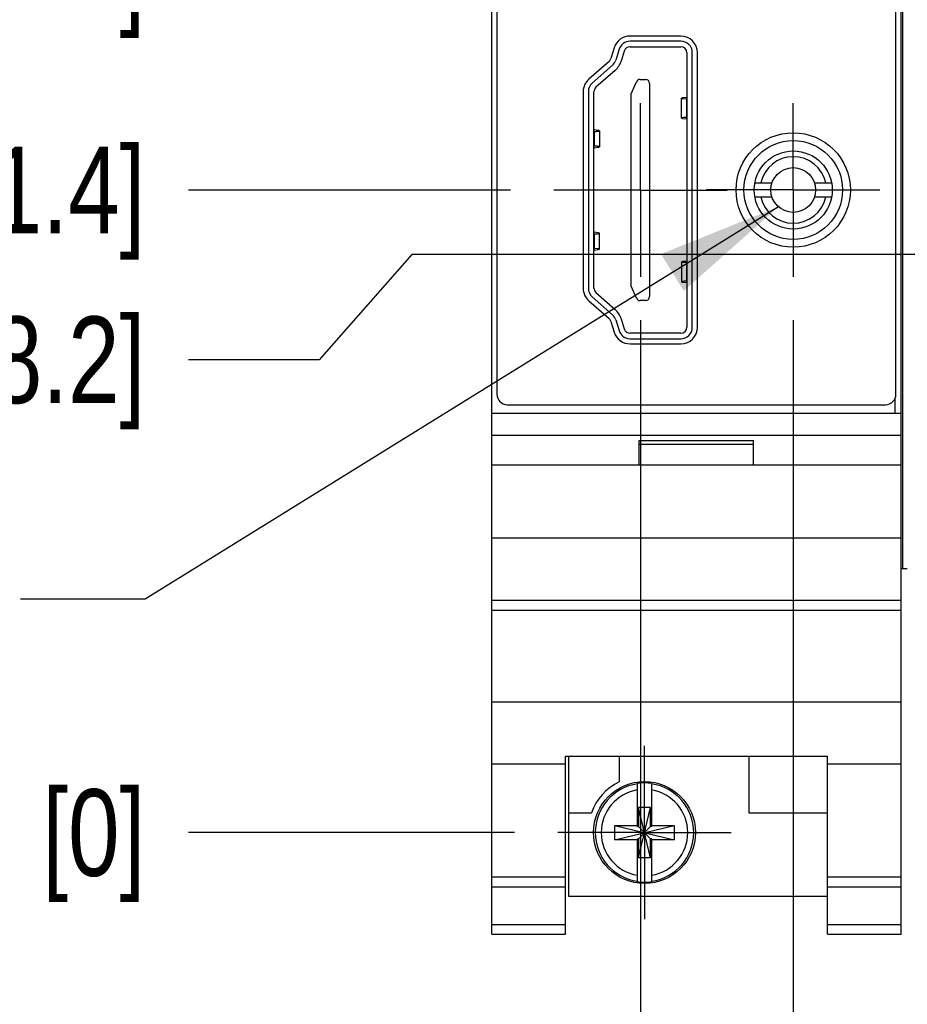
# Model space of a CAD drawing. Header units: inches. Extents: x 0 to 22, y 0 to 17.
# Tile 4 of 59: x 3.3 to 4.6, y 4 to 5.4. Entities that reach past the tile are written whole.
import ezdxf

# ---------------------------------------------------------------- set-up
doc = ezdxf.new("R2010")
doc.units = ezdxf.units.IN
doc.header["$LTSCALE"] = 1.21
doc.header["$MEASUREMENT"] = 0
doc.linetypes.add('CENTER', pattern=[0.6, 0.375, -0.075, 0.075, -0.075])
doc.layers.get('0').update_dxf_attribs({"linetype": 'CONTINUOUS'})
for name, color, linetype in [('02___PRT_ALL_AXES', 7, 'CONTINUOUS'), ('DETAIL', 7, 'CONTINUOUS'), ('DIMENSIONS', 7, 'CONTINUOUS')]:
    doc.layers.add(name, color=color, linetype=linetype)
doc.styles.get("Standard").update_dxf_attribs({"font": 'txt', "width": 0.8})
doc.dimstyles.new('DIMSTYLE_1', dxfattribs={"dimtxt": 0.125, "dimasz": 0.18, "dimexe": 0.125, "dimexo": 0.0625, "dimgap": 0.09, "dimtad": 0, "dimtih": 1, "dimtoh": 1, "dimlfac": 1.333333, "dimzin": 4, "dimdsep": 46, "dimtxsty": 'STANDARD', "dimblk": '_FILLED', "dimblk1": '_FILLED', "dimblk2": '_FILLED', "dimcen": 0.09, "dimadec": 0, "dimazin": 0, "dimtp": 0.001, "dimtm": 0.001, "dimtfac": 1, "dimtofl": 0, "dimtmove": 0, "dimatfit": 3, "dimldrblk": '_FILLED', "dimfxl": 1, "dimtolj": 1, "dimtzin": 4, "dimarcsym": 0})
doc.dimstyles.new('DIMSTYLE_2', dxfattribs={"dimtxt": 0.125, "dimasz": 0.18, "dimexe": 0.125, "dimexo": 0.0625, "dimgap": 0.09, "dimtad": 0, "dimtih": 1, "dimtoh": 1, "dimlfac": 1.333333, "dimzin": 4, "dimdsep": 46, "dimtxsty": 'STANDARD', "dimblk": '_FILLED', "dimblk1": '_FILLED', "dimblk2": '_FILLED', "dimcen": 0.09, "dimadec": 0, "dimazin": 0, "dimtfac": 1, "dimtofl": 0, "dimtmove": 0, "dimatfit": 3, "dimldrblk": '_FILLED', "dimfxl": 1, "dimtolj": 1, "dimtzin": 4, "dimarcsym": 0})
doc.dimstyles.get("Standard").update_dxf_attribs({"dimtxt": 0.125, "dimasz": 0.18, "dimexe": 0.125, "dimexo": 0.0625, "dimgap": 0.09, "dimtad": 0, "dimtih": 1, "dimtoh": 1, "dimdec": 3, "dimzin": 4, "dimdsep": 46, "dimtxsty": 'STANDARD', "dimblk": '_FILLED', "dimblk1": '_FILLED', "dimblk2": '_FILLED', "dimcen": 0.09, "dimadec": 0, "dimazin": 0, "dimtol": 1, "dimtp": 0.01, "dimtm": 0.01, "dimtfac": 1, "dimtdec": 3, "dimtofl": 0, "dimtmove": 0, "dimatfit": 3, "dimldrblk": '_FILLED', "dimfxl": 1, "dimtolj": 1, "dimtzin": 4, "dimarcsym": 0})

# ---------------------------------------------------------------- blocks, each defined once
blk = doc.blocks.new('*D0')
at = {"layer": 'DIMENSIONS', "color": 2, "linetype": 'CONTINUOUS'}
blk.add_line((3.998, 7.8844), (3.5275, 7.8844), dxfattribs=at)
at = {"layer": 'DIMENSIONS', "color": 2, "linetype": 'CONTINUOUS', "insert": (3.465, 7.9469), "char_height": 0.125, "width": 1.225, "attachment_point": 3, "line_spacing_factor": 0.9}
blk.add_mtext('4.82{\\Ftxt.shx;\\W1.000000;\\H0.125000; }[122.5]', dxfattribs=at)
blk = doc.blocks.new('_FILLED')
at = {"color": 0, "linetype": 'BYBLOCK'}
blk.add_solid([(0, 0), (-1, 0.1736), (-1, -0.1736)], dxfattribs=at)
blk = doc.blocks.new('*D1')
at = {"layer": 'DIMENSIONS', "color": 2, "linetype": 'CONTINUOUS'}
blk.add_line((3.998, 4.2687), (3.5275, 4.2687), dxfattribs=at)
at = {"layer": 'DIMENSIONS', "color": 2, "linetype": 'CONTINUOUS', "insert": (3.465, 4.3312), "char_height": 0.125, "width": 1.025, "attachment_point": 3, "line_spacing_factor": 0.9}
blk.add_mtext('7X .00{\\Ftxt.shx;\\W1.000000;\\H0.125000; }[0]', dxfattribs=at)
blk = doc.blocks.new('*D2')
at = {"layer": 'DIMENSIONS', "color": 2, "linetype": 'CONTINUOUS'}
for p, q in [((3.6783, 8.0799), (3.5275, 8.0799)), ((3.795, 7.9759), (3.6783, 8.0799)), ((3.9025, 7.9759), (3.795, 7.9759))]:
    blk.add_line(p, q, dxfattribs=at)
at = {"layer": 'DIMENSIONS', "color": 2, "linetype": 'CONTINUOUS', "insert": (3.465, 8.1424), "char_height": 0.125, "width": 1.525, "attachment_point": 3, "line_spacing_factor": 0.9}
blk.add_mtext('7X 4.94{\\Ftxt.shx;\\W1.000000;\\H0.125000; }[125.6]', dxfattribs=at)
blk = doc.blocks.new('*D3')
at = {"layer": 'DIMENSIONS', "color": 2, "linetype": 'CONTINUOUS'}
blk.add_line((4.0812, 7.0376), (3.5275, 7.0376), dxfattribs=at)
at = {"layer": 'DIMENSIONS', "color": 2, "linetype": 'CONTINUOUS', "insert": (3.465, 7.1001), "char_height": 0.125, "width": 1.125, "attachment_point": 3, "line_spacing_factor": 0.9}
blk.add_mtext('3.69{\\Ftxt.shx;\\W1.000000;\\H0.125000; }[93.8]', dxfattribs=at)
blk = doc.blocks.new('*D4')
at = {"layer": 'DIMENSIONS', "color": 2, "linetype": 'CONTINUOUS'}
blk.add_line((4.0812, 6.6063), (3.5275, 6.6063), dxfattribs=at)
at = {"layer": 'DIMENSIONS', "color": 2, "linetype": 'CONTINUOUS', "insert": (3.465, 6.6688), "char_height": 0.125, "width": 1.125, "attachment_point": 3, "line_spacing_factor": 0.9}
blk.add_mtext('3.12{\\Ftxt.shx;\\W1.000000;\\H0.125000; }[79.2]', dxfattribs=at)
blk = doc.blocks.new('*D5')
at = {"layer": 'DIMENSIONS', "color": 2, "linetype": 'CONTINUOUS'}
blk.add_line((4.6194, 6.4393), (3.5275, 6.4393), dxfattribs=at)
at = {"layer": 'DIMENSIONS', "color": 2, "linetype": 'CONTINUOUS', "insert": (3.465, 6.5018), "char_height": 0.125, "width": 1.125, "attachment_point": 3, "line_spacing_factor": 0.9}
blk.add_mtext('2.89{\\Ftxt.shx;\\W1.000000;\\H0.125000; }[73.5]', dxfattribs=at)
blk = doc.blocks.new('*D6')
at = {"layer": 'DIMENSIONS', "color": 2, "linetype": 'CONTINUOUS'}
blk.add_line((4.0812, 6.1751), (3.5275, 6.1751), dxfattribs=at)
at = {"layer": 'DIMENSIONS', "color": 2, "linetype": 'CONTINUOUS', "insert": (3.465, 6.2376), "char_height": 0.125, "width": 1.125, "attachment_point": 3, "line_spacing_factor": 0.9}
blk.add_mtext('2.54{\\Ftxt.shx;\\W1.000000;\\H0.125000; }[64.6]', dxfattribs=at)
blk = doc.blocks.new('*D7')
at = {"layer": 'DIMENSIONS', "color": 2, "linetype": 'CONTINUOUS'}
blk.add_line((5.3001, 5.9275), (3.5275, 5.9275), dxfattribs=at)
at = {"layer": 'DIMENSIONS', "color": 2, "linetype": 'CONTINUOUS', "insert": (3.465, 5.99), "char_height": 0.125, "width": 1.425, "attachment_point": 3, "line_spacing_factor": 0.9}
blk.add_mtext('2X 2.21{\\Ftxt.shx;\\W1.000000;\\H0.125000; }[56.2]', dxfattribs=at)
blk = doc.blocks.new('*D8')
at = {"layer": 'DIMENSIONS', "color": 2, "linetype": 'CONTINUOUS'}
blk.add_line((4.0812, 5.7438), (3.5275, 5.7438), dxfattribs=at)
at = {"layer": 'DIMENSIONS', "color": 2, "linetype": 'CONTINUOUS', "insert": (3.465, 5.8063), "char_height": 0.125, "width": 0.925, "attachment_point": 3, "line_spacing_factor": 0.9}
blk.add_mtext('1.97{\\Ftxt.shx;\\W1.000000;\\H0.125000; }[50]', dxfattribs=at)
blk = doc.blocks.new('*D9')
at = {"layer": 'DIMENSIONS', "color": 2, "linetype": 'CONTINUOUS'}
blk.add_line((4.8991, 5.515), (3.5275, 5.515), dxfattribs=at)
at = {"layer": 'DIMENSIONS', "color": 2, "linetype": 'CONTINUOUS', "insert": (3.465, 5.5775), "char_height": 0.125, "width": 1.425, "attachment_point": 3, "line_spacing_factor": 0.9}
blk.add_mtext('2X 1.66{\\Ftxt.shx;\\W1.000000;\\H0.125000; }[42.2]', dxfattribs=at)
blk = doc.blocks.new('*D10')
at = {"layer": 'DIMENSIONS', "color": 2, "linetype": 'CONTINUOUS'}
for p, q in [((3.8498, 5.1025), (3.7157, 4.9506)), ((4.8991, 5.1025), (3.8498, 5.1025)), ((3.7157, 4.9506), (3.5275, 4.9506))]:
    blk.add_line(p, q, dxfattribs=at)
at = {"layer": 'DIMENSIONS', "color": 2, "linetype": 'CONTINUOUS', "insert": (3.465, 5.0131), "char_height": 0.125, "width": 1.425, "attachment_point": 3, "line_spacing_factor": 0.9}
blk.add_mtext('2X 1.11{\\Ftxt.shx;\\W1.000000;\\H0.125000; }[28.2]', dxfattribs=at)
blk = doc.blocks.new('*D11')
at = {"layer": 'DIMENSIONS', "color": 2, "linetype": 'CONTINUOUS'}
blk.add_line((3.9921, 5.1955), (3.5275, 5.1955), dxfattribs=at)
at = {"layer": 'DIMENSIONS', "color": 2, "linetype": 'CONTINUOUS', "insert": (3.465, 5.258), "char_height": 0.125, "width": 1.425, "attachment_point": 3, "line_spacing_factor": 0.9}
blk.add_mtext('2X 1.24{\\Ftxt.shx;\\W1.000000;\\H0.125000; }[31.4]', dxfattribs=at)
blk = doc.blocks.new('*D12')
at = {"layer": 'DIMENSIONS', "color": 2, "linetype": 'CONTINUOUS'}
for p, q in [((4.612, 7.2478), (3.5347, 7.2478)), ((4.7595, 7.0695), (4.612, 7.2478)), ((5.2733, 7.0695), (4.7595, 7.0695))]:
    blk.add_line(p, q, dxfattribs=at)
at = {"layer": 'DIMENSIONS', "color": 2, "linetype": 'CONTINUOUS', "insert": (3.4722, 7.3103), "char_height": 0.125, "width": 1.125, "attachment_point": 3, "line_spacing_factor": 0.9}
blk.add_mtext('3.73{\\Ftxt.shx;\\W1.000000;\\H0.125000; }[94.9]', dxfattribs=at)
blk = doc.blocks.new('*D27')
at = {"layer": 'DIMENSIONS', "color": 2, "linetype": 'CONTINUOUS'}
blk.add_line((4.1797, 5.0079), (4.1797, 3.7037), dxfattribs=at)
at = {"layer": 'DIMENSIONS', "color": 2, "linetype": 'CONTINUOUS', "insert": (4.1172, 3.6412), "char_height": 0.125, "width": 1.025, "attachment_point": 3, "rotation": 90, "line_spacing_factor": 0.9}
blk.add_mtext('-.01{\\Ftxt.shx;\\W1.000000;\\H0.125000; }[0.2]', dxfattribs=at)
blk = doc.blocks.new('*D28')
at = {"layer": 'DIMENSIONS', "color": 2, "linetype": 'CONTINUOUS'}
blk.add_line((4.4002, 5.008), (4.4002, 3.7037), dxfattribs=at)
at = {"layer": 'DIMENSIONS', "color": 2, "linetype": 'CONTINUOUS', "insert": (4.3377, 3.6412), "char_height": 0.125, "width": 0.925, "attachment_point": 3, "rotation": 90, "line_spacing_factor": 0.9}
blk.add_mtext('.29{\\Ftxt.shx;\\W1.000000;\\H0.125000; }[7.3]', dxfattribs=at)
blk = doc.blocks.new('*D29')
at = {"layer": 'DIMENSIONS', "color": 2, "linetype": 'CONTINUOUS'}
blk.add_line((4.807, 6.2517), (4.807, 3.7076), dxfattribs=at)
at = {"layer": 'DIMENSIONS', "color": 2, "linetype": 'CONTINUOUS', "insert": (4.7445, 3.6451), "char_height": 0.125, "width": 0.825, "attachment_point": 3, "rotation": 90, "line_spacing_factor": 0.9}
blk.add_mtext('.83{\\Ftxt.shx;\\W1.000000;\\H0.125000; }[21]', dxfattribs=at)
blk = doc.blocks.new('*D30')
at = {"layer": 'DIMENSIONS', "color": 2, "linetype": 'CONTINUOUS'}
blk.add_line((5.0867, 4.9149), (5.0867, 3.7076), dxfattribs=at)
at = {"layer": 'DIMENSIONS', "color": 2, "linetype": 'CONTINUOUS', "insert": (5.0242, 3.6451), "char_height": 0.125, "width": 1.425, "attachment_point": 3, "rotation": 90, "line_spacing_factor": 0.9}
blk.add_mtext('2X 1.20{\\Ftxt.shx;\\W1.000000;\\H0.125000; }[30.5]', dxfattribs=at)
blk = doc.blocks.new('*D31')
at = {"layer": 'DIMENSIONS', "color": 2, "linetype": 'CONTINUOUS'}
blk.add_line((5.4877, 5.7399), (5.4877, 3.7076), dxfattribs=at)
at = {"layer": 'DIMENSIONS', "color": 2, "linetype": 'CONTINUOUS', "insert": (5.4252, 3.6451), "char_height": 0.125, "width": 1.125, "attachment_point": 3, "rotation": 90, "line_spacing_factor": 0.9}
blk.add_mtext('1.74{\\Ftxt.shx;\\W1.000000;\\H0.125000; }[44.1]', dxfattribs=at)
blk = doc.blocks.new('*D32')
at = {"layer": 'DIMENSIONS', "color": 2, "linetype": 'CONTINUOUS'}
blk.add_line((6.4854, 4.9149), (6.4854, 3.7076), dxfattribs=at)
at = {"layer": 'DIMENSIONS', "color": 2, "linetype": 'CONTINUOUS', "insert": (6.4229, 3.6451), "char_height": 0.125, "width": 1.425, "attachment_point": 3, "rotation": 90, "line_spacing_factor": 0.9}
blk.add_mtext('5X 3.07{\\Ftxt.shx;\\W1.000000;\\H0.125000; }[77.9]', dxfattribs=at)
blk = doc.blocks.new('*D33')
at = {"layer": 'DIMENSIONS', "color": 2, "linetype": 'CONTINUOUS'}
blk.add_line((7.8575, 4.9376), (7.8575, 3.7076), dxfattribs=at)
at = {"layer": 'DIMENSIONS', "color": 2, "linetype": 'CONTINUOUS', "insert": (7.795, 3.6451), "char_height": 0.125, "width": 1.525, "attachment_point": 3, "rotation": 90, "line_spacing_factor": 0.9}
blk.add_mtext('4X 4.90{\\Ftxt.shx;\\W1.000000;\\H0.125000; }[124.4]', dxfattribs=at)
blk = doc.blocks.new('*D40')
at = {"layer": 'DIMENSIONS', "color": 2, "linetype": 'CONTINUOUS'}
blk.add_line((5.9855, 4.0811), (5.9855, 3.6778), dxfattribs=at)
at = {"layer": 'DIMENSIONS', "color": 2, "linetype": 'CONTINUOUS', "insert": (5.923, 3.6153), "char_height": 0.125, "width": 0.925, "attachment_point": 3, "rotation": 90, "line_spacing_factor": 0.9}
blk.add_mtext('2.40{\\Ftxt.shx;\\W1.000000;\\H0.125000; }[61]', dxfattribs=at)

msp = doc.modelspace()

# ---------------------------------------------------------------- linework, layer by layer
at = {"color": 7, "linetype": 'CONTINUOUS'}
for p, q in [((3.965, 4.1224), (3.965, 7.9759)), ((4.556, 4.1224), (4.556, 7.9759)), ((3.9725, 7.9534), (3.9725, 4.9009)), ((4.5485, 4.9009), (4.5485, 7.9534)), ((4.238, 5.4176), (4.1647, 5.4176)), ((4.1418, 5.4007), (4.137, 5.3852)), ((4.1489, 5.3985), (4.1441, 5.383)), ((4.238, 5.4101), (4.1647, 5.4101)), ((4.1647, 5.4023), (4.2379, 5.4023)), ((4.1563, 5.396), (4.1518, 5.3815)), ((4.2468, 5.3934), (4.2468, 4.9978)), ((4.2545, 4.9976), (4.2545, 5.3936)), ((4.262, 4.9976), (4.262, 5.3936)), ((4.1343, 5.3811), (4.1051, 5.3554)), ((4.1393, 5.3755), (4.1101, 5.3498)), ((4.1431, 5.368), (4.1154, 5.3437)), ((4.1792, 5.355), (4.187, 5.355)), ((4.1663, 5.3344), (4.1738, 5.3515)), ((4.1929, 5.3491), (4.1929, 5.042)), ((4.097, 5.3374), (4.097, 5.0538)), ((4.1045, 5.3374), (4.1045, 5.0538)), ((4.1124, 5.0542), (4.1124, 5.337)), ((4.1663, 5.0568), (4.1663, 5.3344)), ((4.2388, 5.2994), (4.2388, 5.328)), ((4.246, 5.3292), (4.2404, 5.3285)), ((4.246, 5.3271), (4.2468, 5.3271)), ((4.2404, 5.2989), (4.246, 5.2982)), ((4.2468, 5.3003), (4.246, 5.3003)), ((4.1124, 5.2799), (4.1132, 5.2799)), ((4.1188, 5.2815), (4.1132, 5.2824)), ((4.1204, 5.281), (4.1204, 5.2578)), ((4.1132, 5.2589), (4.1124, 5.2589)), ((4.1132, 5.2564), (4.1188, 5.2573)), ((4.3448, 5.2057), (4.3696, 5.2057)), ((4.4308, 5.2057), (4.4555, 5.2057)), ((4.3448, 5.1855), (4.3696, 5.1855)), ((4.4308, 5.1855), (4.4555, 5.1855)), ((4.1124, 5.1322), (4.1132, 5.1322)), ((4.1188, 5.1339), (4.1132, 5.1348)), ((4.1204, 5.1102), (4.1204, 5.1333)), ((4.1124, 5.1114), (4.1132, 5.1113)), ((4.1132, 5.1088), (4.1188, 5.1097)), ((4.2388, 5.0918), (4.2388, 5.0631)), ((4.246, 5.093), (4.2404, 5.0923)), ((4.2468, 5.0909), (4.246, 5.0909)), ((4.1738, 5.0397), (4.1663, 5.0568)), ((4.2404, 5.0627), (4.246, 5.0619)), ((4.2468, 5.0641), (4.246, 5.0641)), ((4.1154, 5.0475), (4.1431, 5.0232)), ((4.1051, 5.0358), (4.1343, 5.01)), ((4.1101, 5.0414), (4.1393, 5.0157)), ((4.187, 5.0361), (4.1792, 5.0361)), ((4.137, 5.0059), (4.1418, 4.9905)), ((4.1441, 5.0082), (4.1489, 4.9927)), ((4.1518, 5.0097), (4.1563, 4.9952)), ((4.2379, 4.9889), (4.1647, 4.9889)), ((4.1647, 4.9811), (4.238, 4.9811)), ((4.1647, 4.9736), (4.238, 4.9736)), ((3.9875, 4.8859), (4.5335, 4.8859)), ((3.965, 4.8739), (4.556, 4.8739)), ((3.965, 4.8417), (4.556, 4.8417)), ((4.178, 4.7989), (4.178, 4.8342)), ((4.178, 4.8342), (4.343, 4.8342)), ((4.178, 4.8289), (4.343, 4.8289)), ((4.343, 4.7989), (4.343, 4.8342)), ((4.556, 4.7989), (3.965, 4.7989)), ((3.965, 4.6939), (4.556, 4.6939)), ((4.556, 4.6496), (4.5647, 4.6496)), ((3.965, 4.6039), (4.556, 4.6039)), ((3.965, 4.5893), (4.556, 4.5893)), ((3.965, 4.4575), (4.556, 4.4575)), ((4.0715, 4.1224), (4.0715, 4.3791)), ((4.0715, 4.3791), (4.4495, 4.3791)), ((4.076, 4.3791), (4.076, 4.1772)), ((4.1488, 4.3791), (4.1488, 4.3417)), ((4.3363, 4.3791), (4.3363, 4.2972)), ((4.4495, 4.1224), (4.4495, 4.3791)), ((3.965, 4.3677), (4.0715, 4.3677)), ((4.4495, 4.3677), (4.556, 4.3677)), ((4.1752, 4.2775), (4.1752, 4.3397)), ((4.1959, 4.2775), (4.1959, 4.3397)), ((4.1943, 4.2323), (4.1767, 4.3051)), ((4.1767, 4.3051), (4.1767, 4.2775)), ((4.1943, 4.3051), (4.1767, 4.3051)), ((4.1767, 4.2323), (4.1943, 4.3051)), ((4.1943, 4.2775), (4.1943, 4.3051)), ((4.076, 4.2972), (4.1089, 4.2972)), ((4.3363, 4.2972), (4.4495, 4.2972)), ((4.1427, 4.279), (4.2283, 4.2583)), ((4.1427, 4.2583), (4.1427, 4.279)), ((4.1427, 4.279), (4.1752, 4.279)), ((4.1427, 4.2583), (4.2283, 4.279)), ((4.1752, 4.2775), (4.1767, 4.2775)), ((4.1943, 4.2599), (4.1767, 4.2775)), ((4.1767, 4.2599), (4.1943, 4.2775)), ((4.1959, 4.2775), (4.1943, 4.2775)), ((4.1959, 4.279), (4.2283, 4.279)), ((4.2283, 4.279), (4.2283, 4.2583)), ((4.1752, 4.2583), (4.1427, 4.2583)), ((4.1752, 4.1977), (4.1752, 4.2599)), ((4.1752, 4.2599), (4.1767, 4.2599)), ((4.1767, 4.2599), (4.1767, 4.2323)), ((4.1943, 4.2323), (4.1943, 4.2599)), ((4.1959, 4.2599), (4.1943, 4.2599)), ((4.1959, 4.1977), (4.1959, 4.2599)), ((4.2283, 4.2583), (4.1959, 4.2583)), ((4.1943, 4.2323), (4.1767, 4.2323)), ((3.965, 4.2049), (4.0715, 4.2049)), ((4.4495, 4.2049), (4.556, 4.2049)), ((3.965, 4.1905), (4.0715, 4.1905)), ((4.4495, 4.1905), (4.556, 4.1905)), ((4.076, 4.1772), (4.4495, 4.1772)), ((3.965, 4.1359), (4.0715, 4.1359)), ((4.4495, 4.1359), (4.556, 4.1359)), ((3.965, 4.1224), (4.0715, 4.1224)), ((4.4495, 4.1224), (4.556, 4.1224))]:
    msp.add_line(p, q, dxfattribs=at)
at = {"color": 9, "linetype": 'CONTINUOUS'}
for p, q in [((4.5582, 4.6496), (4.5582, 7.6496)), ((4.246, 5.3271), (4.246, 5.3003)), ((4.1132, 5.2589), (4.1132, 5.2799)), ((4.1132, 5.1113), (4.1132, 5.1322)), ((4.246, 5.0909), (4.246, 5.0641)), ((4.547, 4.8943), (4.547, 4.8739))]:
    msp.add_line(p, q, dxfattribs=at)
at = {"color": 7, "linetype": 'CONTINUOUS'}
for centre, radius in [((4.4002, 5.1956), 0.0825), ((4.4002, 5.1956), 0.0712), ((4.4002, 5.1956), 0.0563), ((4.4002, 5.1956), 0.0323), ((4.1855, 4.2687), 0.0735)]:
    msp.add_circle(centre, radius, dxfattribs=at)
for centre, radius, start, end in [((4.1647, 5.3936), 0.024, 90, 162.8015), ((4.238, 5.3936), 0.024, 0, 90), ((4.1647, 5.3936), 0.0165, 90, 162.8015), ((4.1647, 5.3934), 0.00886, 90, 162.8973), ((4.2379, 5.3934), 0.00886, 0, 90), ((4.238, 5.3936), 0.0165, 0, 90), ((4.1284, 5.3879), 0.009, 311.4237, 342.8015), ((4.1284, 5.3879), 0.0165, 311.4237, 342.8015), ((4.1236, 5.3902), 0.0295, 311.3478, 342.8973), ((4.121, 5.3374), 0.024, 131.4237, 180), ((4.1792, 5.3491), 0.00591, 90, 156.4218), ((4.187, 5.3491), 0.00591, 0, 90), ((4.121, 5.3374), 0.0165, 131.4237, 180), ((4.1213, 5.337), 0.00886, 131.3478, 180), ((4.4002, 5.1956), 0.048, 12.1773, 167.8227), ((4.4002, 5.1956), 0.048, 192.1773, 347.8227), ((4.121, 5.0538), 0.024, 180, 228.5763), ((4.121, 5.0538), 0.0165, 180, 228.5763), ((4.1213, 5.0542), 0.00886, 180, 228.6522), ((4.187, 5.042), 0.00591, 270, 360), ((4.1792, 5.042), 0.00591, 203.5782, 270), ((4.1284, 5.0033), 0.0165, 17.1985, 48.5763), ((4.1236, 5.001), 0.0295, 17.1027, 48.6522), ((4.1284, 5.0033), 0.009, 17.1985, 48.5763), ((4.1647, 4.9976), 0.024, 197.1985, 270), ((4.1647, 4.9976), 0.0165, 197.1985, 270), ((4.1647, 4.9978), 0.00886, 197.1027, 270), ((4.2379, 4.9978), 0.00886, 270, 360), ((4.238, 4.9976), 0.024, 270, 360), ((4.238, 4.9976), 0.0165, 270, 360), ((3.9875, 4.9009), 0.015, 180, 270), ((4.5335, 4.9009), 0.015, 270, 360), ((4.1855, 4.2687), 0.0818, 116.7143, 159.5968), ((4.1855, 4.2687), 0.0717, 81.7166, 98.2834), ((4.1855, 4.2687), 0.0717, 261.7166, 278.2834)]:
    msp.add_arc(centre, radius, start, end, dxfattribs=at)
at = {"color": 9, "linetype": 'CONTINUOUS'}
for radius, start, end in [(0.071, 98.3637, 261.6363), (0.071, 278.3637, 81.6363), (0.0624, 99.5336, 260.4664), (0.0624, 279.5336, 80.4664)]:
    msp.add_arc((4.1855, 4.2687), radius, start, end, dxfattribs=at)
at = {"color": 7, "linetype": 'CONTINUOUS'}
for centre, major_axis, ratio, start_param, end_param in [((4.2683, 5.328), (0.0295, 0), 0.046632, 2.809983, 3.857178), ((4.232, 5.3295), (0.0148, 0), 0.046632, -0.331613, 0), ((4.2683, 5.2994), (0.0295, 0), 0.046632, 2.426008, 3.473203), ((4.232, 5.2979), (0.0148, 0), 0.046632, 0, 0.331613), ((4.1272, 5.2826), (0.0148, 0), 0.0538, -3.141593, -2.80998), ((4.1272, 5.2562), (0.0148, 0), 0.0538, 2.80998, 3.141593), ((4.1272, 5.1351), (0.0148, 0), 0.057004, 3.141593, 3.473205), ((4.0909, 5.1333), (0.0295, 0), 0.057004, -0.715585, 0.331616), ((4.1272, 5.1085), (0.0148, 0), 0.057004, 2.80998, 3.141593), ((4.0909, 5.1102), (0.0295, 0), 0.057004, 5.95157, 6.99877), ((4.232, 5.0932), (0.0148, 0), 0.046632, -0.331609, 0), ((4.232, 5.0617), (0.0148, 0), 0.046632, 0, 0.331608)]:
    msp.add_ellipse(centre, major_axis=major_axis, ratio=ratio, start_param=start_param, end_param=end_param, dxfattribs=at)
for points, knots in [([(4.1132, 5.2799), (4.1137, 5.28), (4.1148, 5.2801), (4.116, 5.2802), (4.1169, 5.2802), (4.1175, 5.2803), (4.1181, 5.2804), (4.1185, 5.2804), (4.119, 5.2805), (4.1194, 5.2806), (4.1197, 5.2806), (4.1199, 5.2807), (4.1201, 5.2807), (4.1202, 5.2808), (4.1202, 5.2808), (4.1203, 5.2808), (4.1204, 5.2809), (4.1204, 5.2809), (4.1204, 5.281), (4.1204, 5.281), (4.1204, 5.281)], [0, 0, 0, 0, 0.222527, 0.41929, 0.50753, 0.588782, 0.662895, 0.729737, 0.789196, 0.841181, 0.885634, 0.922535, 0.938169, 0.95194, 0.963878, 0.974036, 0.982502, 0.989429, 0.995094, 1, 1, 1, 1]), ([(4.1204, 5.281), (4.1204, 5.281), (4.1204, 5.281), (4.1204, 5.2811), (4.1204, 5.2811), (4.1203, 5.2811), (4.1203, 5.2812), (4.1202, 5.2812), (4.1201, 5.2812), (4.12, 5.2813), (4.1198, 5.2813), (4.1195, 5.2814), (4.1192, 5.2815), (4.119, 5.2815), (4.1188, 5.2815)], [0, 0, 0, 0, 0.019324, 0.041257, 0.067614, 0.099437, 0.137323, 0.18163, 0.232581, 0.290305, 0.426314, 0.589948, 0.781236, 1, 1, 1, 1]), ([(4.1204, 5.2578), (4.1204, 5.2578), (4.1204, 5.2579), (4.1204, 5.2579), (4.1204, 5.2579), (4.1203, 5.258), (4.1202, 5.258), (4.1202, 5.258), (4.1201, 5.2581), (4.1199, 5.2581), (4.1197, 5.2582), (4.1194, 5.2583), (4.119, 5.2583), (4.1185, 5.2584), (4.1181, 5.2585), (4.1175, 5.2585), (4.1169, 5.2586), (4.116, 5.2587), (4.1148, 5.2588), (4.1137, 5.2588), (4.1132, 5.2589)], [0, 0, 0, 0, 0.004906, 0.010571, 0.017498, 0.025964, 0.036122, 0.04806, 0.061831, 0.077465, 0.114366, 0.158819, 0.210804, 0.270263, 0.337105, 0.411218, 0.49247, 0.58071, 0.777473, 1, 1, 1, 1]), ([(4.1188, 5.2573), (4.119, 5.2573), (4.1192, 5.2574), (4.1195, 5.2574), (4.1198, 5.2575), (4.12, 5.2576), (4.1201, 5.2576), (4.1202, 5.2576), (4.1203, 5.2577), (4.1203, 5.2577), (4.1204, 5.2577), (4.1204, 5.2578), (4.1204, 5.2578), (4.1204, 5.2578), (4.1204, 5.2578)], [0, 0, 0, 0, 0.218764, 0.410052, 0.573686, 0.709695, 0.767419, 0.81837, 0.862677, 0.900562, 0.932386, 0.958743, 0.980676, 1, 1, 1, 1]), ([(4.2388, 5.0918), (4.2388, 5.0918), (4.2388, 5.0918), (4.2388, 5.0919), (4.2388, 5.0919), (4.2389, 5.0919), (4.2389, 5.092), (4.239, 5.092), (4.2391, 5.092), (4.2392, 5.0921), (4.2394, 5.0921), (4.2397, 5.0922), (4.24, 5.0922), (4.2403, 5.0922), (4.2404, 5.0923)], [0, 0, 0, 0, 0.017115, 0.03721, 0.062194, 0.093061, 0.130339, 0.174327, 0.225203, 0.283069, 0.419934, 0.585101, 0.778531, 1, 1, 1, 1]), ([(4.246, 5.0909), (4.2455, 5.0909), (4.2444, 5.091), (4.2432, 5.0911), (4.2423, 5.0912), (4.2417, 5.0912), (4.2412, 5.0913), (4.2407, 5.0913), (4.2402, 5.0914), (4.2399, 5.0914), (4.2395, 5.0915), (4.2393, 5.0916), (4.2391, 5.0916), (4.239, 5.0916), (4.239, 5.0917), (4.2389, 5.0917), (4.2388, 5.0917), (4.2388, 5.0917), (4.2388, 5.0918), (4.2388, 5.0918), (4.2388, 5.0918), (4.2388, 5.0918), (4.2388, 5.0918)], [0, 0, 0, 0, 0.223386, 0.420864, 0.509403, 0.590909, 0.665229, 0.732226, 0.791783, 0.843803, 0.888214, 0.924985, 0.940509, 0.954138, 0.965892, 0.975812, 0.983971, 0.9905, 0.993232, 0.995671, 0.997894, 1, 1, 1, 1]), ([(4.246, 5.0641), (4.2455, 5.064), (4.2444, 5.064), (4.2432, 5.0639), (4.2423, 5.0638), (4.2417, 5.0637), (4.2412, 5.0637), (4.2407, 5.0636), (4.2402, 5.0636), (4.2399, 5.0635), (4.2395, 5.0635), (4.2393, 5.0634), (4.2391, 5.0634), (4.239, 5.0633), (4.239, 5.0633), (4.2389, 5.0633), (4.2388, 5.0632), (4.2388, 5.0632), (4.2388, 5.0632), (4.2388, 5.0632), (4.2388, 5.0632), (4.2388, 5.0632), (4.2388, 5.0631)], [0, 0, 0, 0, 0.223386, 0.420864, 0.509403, 0.590909, 0.665229, 0.732226, 0.791783, 0.843803, 0.888214, 0.924985, 0.940509, 0.954138, 0.965892, 0.975812, 0.983971, 0.9905, 0.993232, 0.995671, 0.997894, 1, 1, 1, 1]), ([(4.2388, 5.0631), (4.2388, 5.0631), (4.2388, 5.0631), (4.2388, 5.0631), (4.2388, 5.0631), (4.2389, 5.063), (4.2389, 5.063), (4.239, 5.063), (4.2391, 5.0629), (4.2392, 5.0629), (4.2394, 5.0629), (4.2397, 5.0628), (4.24, 5.0628), (4.2403, 5.0627), (4.2404, 5.0627)], [0, 0, 0, 0, 0.017115, 0.03721, 0.062194, 0.093061, 0.130339, 0.174327, 0.225203, 0.283069, 0.419934, 0.585101, 0.778531, 1, 1, 1, 1])]:
    msp.add_open_spline(points, degree=3, knots=knots, dxfattribs=at)
at = {"layer": '02___PRT_ALL_AXES', "color": 7, "linetype": 'CENTER'}
for p, q in [((4.1797, 5.1955), (4.1797, 5.3206)), ((4.4002, 5.1956), (4.4002, 5.3207)), ((4.1797, 5.1955), (4.0546, 5.1955)), ((4.1797, 5.1955), (4.1797, 5.0704)), ((4.1797, 5.1955), (4.3047, 5.1955)), ((4.4002, 5.1956), (4.2751, 5.1956)), ((4.4002, 5.1956), (4.4002, 5.0705)), ((4.4002, 5.1956), (4.5253, 5.1956)), ((4.1855, 4.2687), (4.1855, 4.3937)), ((4.1855, 4.2687), (4.0605, 4.2687)), ((4.1855, 4.2687), (4.1855, 4.1436)), ((4.1855, 4.2687), (4.3106, 4.2687))]:
    msp.add_line(p, q, dxfattribs=at)

# ---------------------------------------------------------------- dimensions: what is measured, and where the dimension line sits
at = {"layer": 'DIMENSIONS', "color": 2, "linetype": 'CONTINUOUS'}
for feature_location, offset, dtype, origin, text, dimstyle, picture, middle in [((3.9025, 7.9759), (-0.375, 0.1041), 0, (3.965, 4.2687), '7X <>', 'DIMSTYLE_1', '*D2', (2.7025, 8.0799)), ((5.3001, 5.9275), (-1.7726, 0), 0, (5.3626, 4.2687), '2X <>', 'DIMSTYLE_1', '*D7', (2.7525, 5.9275)), ((4.8991, 5.515), (-1.3716, 0), 0, (4.9616, 4.2687), '2X <>', 'DIMSTYLE_1', '*D9', (2.7525, 5.515)), ((3.9921, 5.1955), (-0.4646, 0), 0, (4.0546, 4.2687), '2X <>', 'DIMSTYLE_1', '*D11', (2.7525, 5.1955)), ((4.8991, 5.1025), (-1.3716, -0.1519), 0, (4.9616, 4.2687), '2X <>', 'DIMSTYLE_1', '*D10', (2.7525, 4.9506)), ((4.1797, 5.0079), (0, -1.3042), 1, (4.1855, 5.0704), '-<>', 'DIMSTYLE_1', '*D27', (4.1797, 3.1287)), ((7.8575, 4.9376), (0, -1.23), 1, (4.1855, 5.0001), '4X <>', 'DIMSTYLE_1', '*D33', (7.8575, 2.8826)), ((5.0867, 4.9149), (0, -1.2073), 1, (4.1855, 4.9774), '2X <>', 'DIMSTYLE_1', '*D30', (5.0867, 2.9326)), ((6.4854, 4.9149), (0, -1.2073), 1, (4.1855, 4.9774), '5X <>', 'DIMSTYLE_1', '*D32', (6.4854, 2.9326)), ((3.9979554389, 4.2686688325), (-0.470425, 0), 0, (4.0604554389, 4.2686688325), '7X <>', 'DIMSTYLE_2', '*D1', (2.9525304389, 4.2686688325))]:
    dim = msp.add_ordinate_dim(feature_location=feature_location, offset=offset, dtype=dtype, origin=origin, text=text, dimstyle=dimstyle, override={"dimtad": 1, "dimtih": 0, "dimtoh": 0}, dxfattribs=at)
    dim.commit()
    dim.dimension.update_dxf_attribs({"geometry": picture, "text_midpoint": middle})
for feature_location, offset, dtype, origin, picture, middle in [((3.998, 7.8844), (-0.4704, 0), 0, (4.0605, 4.2687), '*D0', (2.8525, 7.8844)), ((5.2733, 7.0695), (-1.7386, 0.1783), 0, (5.3358, 4.2687), '*D12', (2.9097, 7.2478)), ((4.0812, 7.0376), (-0.5537, 0), 0, (4.1437, 4.2687), '*D3', (2.9025, 7.0376)), ((4.0812, 6.6063), (-0.5537, 0), 0, (4.1437, 4.2687), '*D4', (2.9025, 6.6063)), ((4.6194, 6.4393), (-1.0919, 0), 0, (4.6819, 4.2687), '*D5', (2.9025, 6.4393)), ((4.807, 6.2517), (0, -2.544), 1, (4.1855, 6.3142), '*D29', (4.807, 3.2326)), ((4.0812, 6.1751), (-0.5537, 0), 0, (4.1437, 4.2687), '*D6', (2.9025, 6.1751)), ((4.0812, 5.7438), (-0.5537, 0), 0, (4.1437, 4.2687), '*D8', (3.0025, 5.7438)), ((5.4877, 5.7399), (0, -2.0323), 1, (4.1855, 5.8024), '*D31', (5.4877, 3.0826)), ((4.4002, 5.008), (0, -1.3043), 1, (4.1855, 5.0705), '*D28', (4.4002, 3.1787)), ((5.9855, 4.0811), (0, -0.4033), 1, (4.1855, 4.1436), '*D40', (5.9855, 3.1528))]:
    dim = msp.add_ordinate_dim(feature_location=feature_location, offset=offset, dtype=dtype, origin=origin, dimstyle='DIMSTYLE_1', override={"dimtad": 1, "dimtih": 0, "dimtoh": 0}, dxfattribs=at)
    dim.commit()
    dim.dimension.update_dxf_attribs({"geometry": picture, "text_midpoint": middle})

# ---------------------------------------------------------------- leaders
at = {"layer": 'DETAIL', "color": 2, "linetype": 'CONTINUOUS'}
msp.add_leader([(4.3788, 5.1714), (3.465, 4.6055), (3.285, 4.6055)], dimstyle='STANDARD', override={"dimtad": 0}, dxfattribs=at)

doc.saveas('drawing.dxf')
